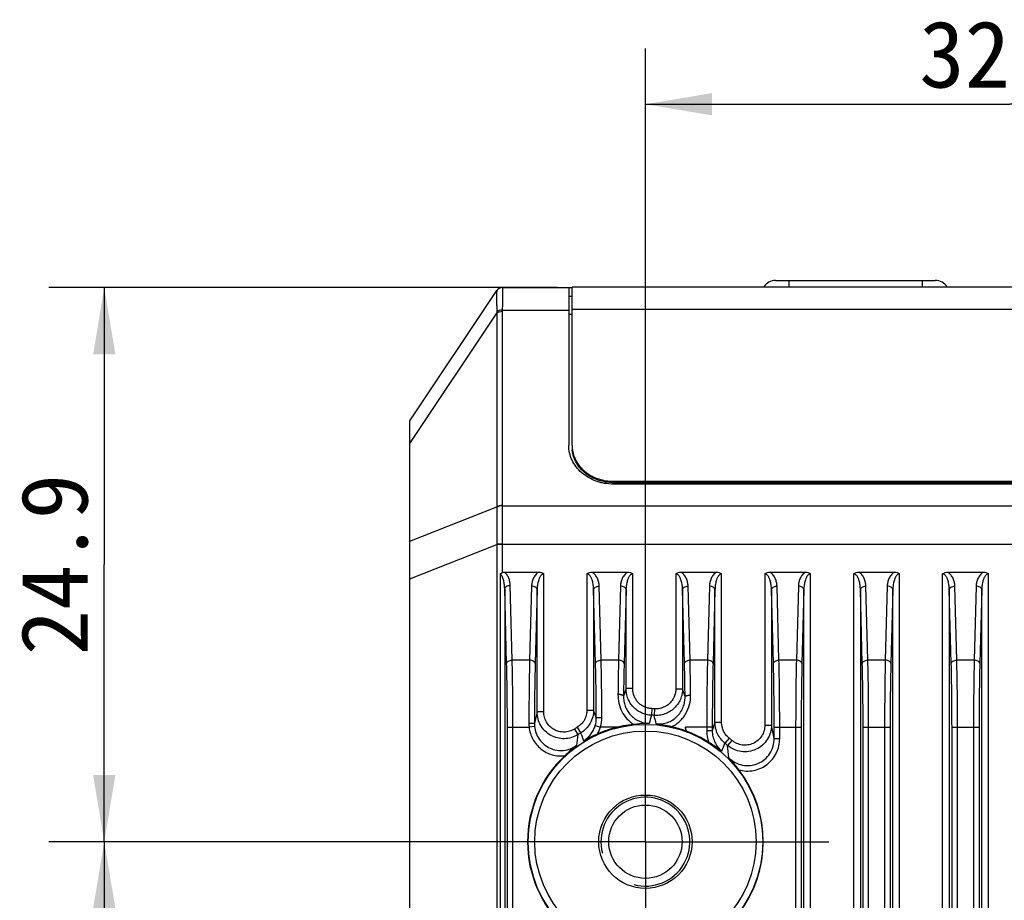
# Model space of a CAD drawing. Header units: millimetres. Extents: x 46 to 510, y 69 to 391.
# Tile 31 of 32: x 418 to 462, y 341 to 381. Entities that reach past the tile are written whole.
import ezdxf
from ezdxf.enums import TextEntityAlignment as Align

# ---------------------------------------------------------------- set-up
doc = ezdxf.new("R2010")
doc.units = ezdxf.units.MM
doc.header["$LTSCALE"] = 32.67
doc.linetypes.add('CENTER', pattern=[0.6, 0.375, -0.075, 0.075, -0.075])
doc.layers.get('0').update_dxf_attribs({"linetype": 'CONTINUOUS'})
for name, color, linetype in [('00_COMPONENTS', 7, 'CONTINUOUS'), ('03_ALL_AXES', 7, 'CONTINUOUS'), ('51__DRAFT_DIMS', 7, 'CONTINUOUS')]:
    doc.layers.add(name, color=color, linetype=linetype)
doc.styles.get("Standard").update_dxf_attribs({"font": 'simfang.ttf'})
doc.dimstyles.new('DIMSTYLE_2', dxfattribs={"dimtxt": 3, "dimasz": 3, "dimexe": 2.5, "dimexo": 0.5, "dimgap": 0.75, "dimtad": 1, "dimdsep": 46, "dimtxsty": 'STANDARD', "dimblk": '_FILLED', "dimblk1": '_FILLED', "dimblk2": '_FILLED', "dimcen": 0.09, "dimclrt": 3, "dimazin": 2, "dimtp": 0.3, "dimtm": 0.3, "dimtfac": 1, "dimtofl": 0, "dimtmove": 0, "dimatfit": 3, "dimldrblk": '_FILLED', "dimfxl": 1, "dimtolj": 1, "dimarcsym": 0})
doc.dimstyles.new('DIMSTYLE_3', dxfattribs={"dimtxt": 3, "dimasz": 3, "dimexe": 2.5, "dimexo": 0.5, "dimgap": 0.75, "dimtad": 1, "dimdec": 1, "dimdsep": 46, "dimtxsty": 'STANDARD', "dimblk": '_FILLED', "dimblk1": '_FILLED', "dimblk2": '_FILLED', "dimcen": 0.09, "dimclrt": 3, "dimazin": 2, "dimtp": 0.2, "dimtm": 0.2, "dimtfac": 1, "dimtdec": 1, "dimtofl": 0, "dimtmove": 0, "dimatfit": 3, "dimldrblk": '_FILLED', "dimfxl": 1, "dimtolj": 1, "dimarcsym": 0})

# ---------------------------------------------------------------- blocks, each defined once
blk = doc.blocks.new('_FILLED')
at = {"color": 0, "linetype": 'ByBlock'}
blk.add_solid([(0, 0), (-1, 0.167), (-1, -0.167)], dxfattribs=at)
blk = doc.blocks.new('*D7')
at = {"layer": '51__DRAFT_DIMS', "color": 4, "transparency": 16777216}
for p, q in [((446.056, 349.902), (446.056, 379.31)), ((478.856, 349.902), (478.856, 379.31)), ((446.056, 376.81), (462.456, 376.81)), ((478.856, 376.81), (462.456, 376.81))]:
    blk.add_line(p, q, dxfattribs=at)
at = {"layer": '51__DRAFT_DIMS', "color": 4, "transparency": 16777216, "xscale": 3, "yscale": 3, "zscale": 3, "rotation": 180}
blk.add_blockref('_FILLED', (446.056, 376.81), dxfattribs=at)
at = {"layer": '51__DRAFT_DIMS', "color": 4, "transparency": 16777216, "xscale": 3, "yscale": 3, "zscale": 3}
blk.add_blockref('_FILLED', (478.856, 376.81), dxfattribs=at)
at = {"layer": '51__DRAFT_DIMS', "color": 3, "transparency": 16777216}
blk.add_text('32.8', height=3, dxfattribs=at).set_placement((462.456, 377.56), align=Align.CENTER)
blk = doc.blocks.new('*D8')
at = {"layer": '51__DRAFT_DIMS', "color": 4, "transparency": 16777216}
for p, q in [((440.12, 343.63), (419.212, 343.63)), ((421.712, 343.63), (421.712, 324.63)), ((421.712, 305.63), (421.712, 324.63)), ((441.668, 305.63), (419.212, 305.63))]:
    blk.add_line(p, q, dxfattribs=at)
at = {"layer": '51__DRAFT_DIMS', "color": 4, "transparency": 16777216, "xscale": 3, "yscale": 3, "zscale": 3}
for p, rotation in [((421.712, 343.63), 90), ((421.712, 305.63), 270)]:
    blk.add_blockref('_FILLED', p, dxfattribs=dict(at, rotation=rotation))
at = {"layer": '51__DRAFT_DIMS', "color": 3, "transparency": 16777216}
blk.add_text('38', height=3, rotation=90, dxfattribs=at).set_placement((420.962, 324.63), align=Align.CENTER)
blk = doc.blocks.new('*D9')
at = {"layer": '51__DRAFT_DIMS', "color": 4, "transparency": 16777216}
for p, q in [((442.106, 368.56), (419.212, 368.56)), ((421.712, 368.56), (421.712, 356.095)), ((421.712, 343.63), (421.712, 356.095)), ((442.009, 343.63), (419.212, 343.63))]:
    blk.add_line(p, q, dxfattribs=at)
at = {"layer": '51__DRAFT_DIMS', "color": 4, "transparency": 16777216, "xscale": 3, "yscale": 3, "zscale": 3}
for p, rotation in [((421.712, 368.56), 90), ((421.712, 343.63), 270)]:
    blk.add_blockref('_FILLED', p, dxfattribs=dict(at, rotation=rotation))
at = {"layer": '51__DRAFT_DIMS', "color": 3, "transparency": 16777216}
blk.add_text('24.9', height=3, rotation=90, dxfattribs=at).set_placement((420.962, 356.095), align=Align.CENTER)

msp = doc.modelspace()

# ---------------------------------------------------------------- linework, layer by layer
at = {"layer": '00_COMPONENTS', "color": 7}
for p, q in [((439.617, 368.56), (442.756, 368.56)), ((442.606, 368.56), (442.606, 361.461)), ((442.756, 361.458), (442.756, 368.585)), ((482.156, 368.585), (442.756, 368.585)), ((451.915, 368.885), (459.097, 368.885)), ((435.456, 362.56), (439.367, 368.426)), ((442.756, 368.16), (442.606, 368.16)), ((435.456, 286.56), (435.456, 362.56)), ((442.756, 361.397), (442.756, 361.25)), ((444.606, 359.847), (480.306, 359.847)), ((444.606, 359.785), (480.306, 359.785)), ((480.306, 359.72), (444.606, 359.72)), ((439.714, 355.76), (441.255, 355.76)), ((443.657, 355.76), (445.255, 355.76)), ((447.657, 355.76), (449.255, 355.76)), ((451.657, 355.76), (453.255, 355.76)), ((455.657, 355.76), (457.255, 355.76)), ((459.657, 355.76), (461.255, 355.76)), ((447.856, 348.785), (447.856, 348.618))]:
    msp.add_line(p, q, dxfattribs=at)
at = {"layer": '00_COMPONENTS', "color": 4}
for p, q in [((452.506, 368.885), (452.506, 368.585)), ((458.506, 368.885), (458.506, 368.585)), ((435.456, 361.545), (439.367, 367.411)), ((439.367, 367.411), (439.367, 358.689)), ((439.617, 367.543), (442.606, 367.543)), ((439.617, 367.477), (439.617, 358.755)), ((442.756, 367.346), (442.606, 367.346)), ((482.156, 367.579), (442.756, 367.579)), ((444.606, 359.72), (444.606, 359.847)), ((435.456, 357.147), (439.367, 358.689)), ((439.617, 358.738), (485.295, 358.738)), ((439.617, 357.017), (439.367, 357.018)), ((439.617, 357.017), (485.295, 357.017)), ((435.456, 355.455), (439.367, 356.998)), ((439.367, 356.998), (439.367, 296.039)), ((439.617, 356.998), (439.367, 356.998)), ((439.617, 356.998), (439.617, 355.739)), ((439.521, 355.679), (439.521, 296.039)), ((441.485, 349.466), (441.485, 355.676)), ((443.427, 355.676), (443.427, 349.553)), ((445.485, 350.516), (445.485, 355.676)), ((447.427, 355.676), (447.427, 350.508)), ((449.485, 348.996), (449.485, 355.676)), ((451.427, 355.676), (451.427, 348.878)), ((453.485, 298.269), (453.485, 355.676)), ((455.427, 298.269), (455.427, 355.676)), ((457.485, 298.269), (457.485, 355.676)), ((459.427, 298.269), (459.427, 355.676)), ((461.485, 298.269), (461.485, 355.676)), ((439.814, 351.646), (439.725, 355.014)), ((439.725, 355.014), (439.725, 296.039)), ((440.064, 351.797), (439.975, 355.164)), ((440.936, 355.123), (440.848, 351.797)), ((441.186, 354.972), (441.098, 351.646)), ((441.186, 349.466), (441.186, 354.972)), ((443.814, 351.646), (443.726, 354.972)), ((443.726, 354.972), (443.726, 349.553)), ((444.064, 351.797), (443.976, 355.123)), ((444.936, 355.123), (444.848, 351.797)), ((445.186, 354.972), (445.098, 351.646)), ((445.186, 350.516), (445.186, 354.972)), ((447.814, 351.646), (447.726, 354.972)), ((447.726, 354.972), (447.726, 350.508)), ((448.064, 351.797), (447.976, 355.123)), ((448.936, 355.123), (448.848, 351.797)), ((449.186, 354.972), (449.098, 351.646)), ((449.186, 348.996), (449.186, 354.972)), ((451.814, 351.646), (451.726, 354.972)), ((451.726, 354.972), (451.726, 348.878)), ((452.064, 351.797), (451.976, 355.123)), ((452.936, 355.123), (452.848, 351.797)), ((453.186, 354.972), (453.098, 351.646)), ((453.186, 298.481), (453.186, 354.972)), ((455.814, 351.646), (455.726, 354.972)), ((455.726, 354.972), (455.726, 298.481)), ((456.064, 351.797), (455.976, 355.123)), ((456.936, 355.123), (456.848, 351.797)), ((457.186, 354.972), (457.098, 351.646)), ((457.186, 298.481), (457.186, 354.972)), ((459.814, 351.646), (459.726, 354.972)), ((459.726, 354.972), (459.726, 298.481)), ((460.064, 351.797), (459.976, 355.123)), ((460.936, 355.123), (460.848, 351.797)), ((461.186, 354.972), (461.098, 351.646)), ((461.186, 298.481), (461.186, 354.972)), ((440.848, 351.797), (440.064, 351.797)), ((444.848, 351.797), (444.064, 351.797)), ((448.848, 351.797), (448.064, 351.797)), ((452.848, 351.797), (452.064, 351.797)), ((456.848, 351.797), (456.064, 351.797)), ((460.848, 351.797), (460.064, 351.797)), ((445.186, 350.516), (445.072, 350.178)), ((445.485, 350.516), (445.186, 350.516)), ((447.427, 350.508), (447.726, 350.508)), ((443.427, 349.553), (443.726, 349.553)), ((443.847, 349.202), (443.726, 349.553)), ((446.34, 349.616), (446.326, 349.318)), ((446.468, 349.608), (446.447, 349.311)), ((441.485, 349.466), (441.186, 349.466)), ((439.848, 298.509), (439.848, 348.785)), ((439.848, 348.785), (440.823, 348.785)), ((440.097, 298.509), (440.097, 348.785)), ((441.072, 348.812), (440.823, 348.785)), ((442.86, 348.699), (443.019, 348.447)), ((442.988, 348.778), (443.14, 348.521)), ((443.798, 348.855), (444.037, 348.785)), ((444.814, 348.785), (444.037, 348.785)), ((449.064, 348.785), (447.856, 348.785)), ((448.815, 348.785), (448.815, 348.623)), ((449.064, 348.623), (448.815, 348.623)), ((449.064, 348.785), (449.064, 348.623)), ((449.485, 348.996), (449.186, 348.996)), ((451.427, 348.878), (451.726, 348.878)), ((451.848, 348.272), (451.848, 348.785)), ((451.848, 348.785), (453.064, 348.785)), ((452.097, 348.272), (452.097, 348.785)), ((452.815, 348.785), (452.815, 298.509)), ((453.064, 348.785), (453.064, 298.509)), ((455.848, 298.509), (455.848, 348.785)), ((455.848, 348.785), (457.064, 348.785)), ((456.097, 298.509), (456.097, 348.785)), ((456.815, 348.785), (456.815, 298.509)), ((457.064, 348.785), (457.064, 298.509)), ((459.848, 298.509), (459.848, 348.785)), ((459.848, 348.785), (461.064, 348.785)), ((460.097, 298.509), (460.097, 348.785)), ((460.815, 348.785), (460.815, 298.509)), ((461.064, 348.785), (461.064, 298.509)), ((449.82, 348.293), (449.633, 348.061)), ((449.948, 348.187), (449.754, 347.96)), ((451.848, 348.272), (452.097, 348.272))]:
    msp.add_line(p, q, dxfattribs=at)
for radius in [5.278, 4.98]:
    msp.add_circle((446.056, 343.63), radius, dxfattribs=at)
at = {"layer": '00_COMPONENTS', "color": 7}
for radius in [2.1, 1.65]:
    msp.add_circle((446.056, 343.63), radius, dxfattribs=at)
at = {"layer": '00_COMPONENTS', "color": 4}
for centre, radius, start, end in [((439.617, 368.26), 0.3, 90.0026, 146.8443), ((442.079, 367.469), 2.712, 179.7518, 181.2319), ((442.213, 367.477), 2.596, 178.5339, 179.9977), ((443.548, 358.662), 4.181, 179.6323, 179.8726), ((443.519, 358.755), 3.902, 180, 180.2445), ((444.83, 357.028), 5.463, 180.1115, 180.3217), ((444.764, 356.998), 5.147, 179.7871, 180), ((306.446, 304.711), 148.518, 17.81728, 17.96057), ((446.056, 343.63), 5.993, 86.0596, 87.2819), ((486.47, 338.642), 46.56, 166.5571, 167.2137), ((442.643, 349.195), 1.204, 343.5942, 0.3054), ((442.494, 349.218), 1.603, 344.3226, 0.2192), ((503.538, 332.929), 59.513, 164.01472, 164.37971), ((446.056, 343.63), 5.695, 86.0596, 87.2819), ((405.329, 338.715), 42.462, 13.9244, 14.4496), ((442.444, 348.953), 1.629, 179.9278, 185.9206), ((442.291, 348.943), 1.226, 179.8474, 186.1393), ((446.056, 343.63), 5.993, 120.7963, 122.2276), ((442.642, 349.198), 1.455, 330.2716, 343.4885), ((396.47, 336.979), 52.725, 12.7353, 12.9387), ((450.277, 348.623), 1.462, 179.9905, 201.0908), ((569.74, 309.6), 126.829, 161.90306, 162.08009), ((413.429, 340.906), 39.118, 10.8542, 11.7592), ((470.332, 344.607), 27.581, 171.9963, 173.017), ((446.056, 343.63), 5.695, 120.7963, 122.2276), ((551.365, 390.02), 115.908, 200.97929, 201.16437), ((446.056, 343.63), 5.993, 49.5017, 51.0878), ((353.75, 385.751), 103.025, 338.32518, 338.5407), ((446.056, 343.63), 5.695, 49.5017, 51.0878), ((421.459, 344.802), 28.471, 5.2499, 6.3681), ((446.056, 343.63), 2, 255, 195)]:
    msp.add_arc(centre, radius, start, end, dxfattribs=at)
at = {"layer": '00_COMPONENTS', "color": 7}
for centre, radius, start, end in [((439.617, 368.26), 0.3, 90, 146.3099), ((451.915, 368.26), 0.625, 90, 148.6677), ((459.097, 368.26), 0.625, 31.3323, 90), ((444.16, 361.458), 1.404, 180.0007, 182.3015), ((444.163, 361.397), 1.407, 180.0048, 185.9801), ((444.162, 361.458), 1.406, 182.3011, 182.5016), ((444.166, 361.459), 1.41, 182.5061, 188.4343), ((444.172, 361.46), 1.416, 188.4339, 189.1632), ((446.056, 343.63), 5.303, 103.5499, 113.9244), ((446.056, 343.628), 5.304, 100.8708, 103.5496), ((446.058, 343.625), 5.308, 95.671, 100.8828), ((446.042, 343.571), 5.363, 70.2232, 77.2103), ((451.095, 357.236), 9.207, 249.4023, 249.6791), ((446.056, 343.63), 5.303, 57.4042, 69.6777), ((446.056, 343.63), 5.303, 133.177, 226.823), ((446.056, 343.63), 5.303, 322.4173, 37.5827)]:
    msp.add_arc(centre, radius, start, end, dxfattribs=at)
at = {"layer": '00_COMPONENTS', "color": 4}
for points, knots in [([(439.617, 368.56), (439.618, 368.56), (439.619, 368.558), (439.62, 368.555), (439.62, 368.549), (439.621, 368.537), (439.621, 368.518), (439.621, 368.487), (439.621, 368.449), (439.621, 368.402), (439.62, 368.347), (439.62, 368.284), (439.62, 368.214), (439.621, 368.106), (439.621, 367.956), (439.621, 367.757), (439.619, 367.617), (439.617, 367.543)], [0, 0, 0, 0, 0.001527, 0.004847, 0.010235, 0.017734, 0.039078, 0.068823, 0.106844, 0.152976, 0.207017, 0.268731, 0.33785, 0.414072, 0.586466, 0.782913, 1, 1, 1, 1]), ([(439.366, 368.424), (439.367, 368.423), (439.367, 368.42), (439.366, 368.413), (439.366, 368.399), (439.364, 368.376), (439.363, 368.346), (439.362, 368.309), (439.361, 368.264), (439.36, 368.213), (439.36, 368.131), (439.361, 368.014), (439.363, 367.855), (439.366, 367.675), (439.367, 367.548), (439.366, 367.481)], [0, 0, 0, 0, 0.002872, 0.007804, 0.023808, 0.047874, 0.07984, 0.119528, 0.166749, 0.2213, 0.282963, 0.42666, 0.595731, 0.787757, 1, 1, 1, 1]), ([(439.617, 367.543), (439.57, 367.544), (439.5, 367.538), (439.416, 367.511), (439.381, 367.492), (439.366, 367.481)], [0, 0, 0, 0, 0.547514, 0.790209, 1, 1, 1, 1]), ([(439.617, 367.477), (439.569, 367.477), (439.5, 367.469), (439.417, 367.441), (439.382, 367.422), (439.367, 367.411)], [0, 0, 0, 0, 0.545485, 0.788705, 1, 1, 1, 1]), ([(439.367, 358.672), (439.367, 358.542), (439.366, 358.275), (439.365, 357.724), (439.366, 357.302), (439.367, 357.018)], [0, 0, 0, 0, 0.235767, 0.483593, 1, 1, 1, 1]), ([(439.617, 358.755), (439.569, 358.755), (439.5, 358.747), (439.417, 358.719), (439.382, 358.7), (439.367, 358.689)], [0, 0, 0, 0, 0.545485, 0.788705, 1, 1, 1, 1]), ([(439.617, 358.738), (439.569, 358.738), (439.5, 358.73), (439.417, 358.702), (439.382, 358.682), (439.367, 358.672)], [0, 0, 0, 0, 0.545351, 0.78862, 1, 1, 1, 1]), ([(439.617, 358.738), (439.617, 358.603), (439.617, 358.326), (439.617, 357.752), (439.618, 357.313), (439.617, 357.017)], [0, 0, 0, 0, 0.235196, 0.483009, 1, 1, 1, 1]), ([(439.725, 355.014), (439.725, 355.073), (439.717, 355.191), (439.692, 355.336), (439.659, 355.45), (439.627, 355.534), (439.584, 355.613), (439.545, 355.66), (439.521, 355.679)], [0, 0, 0, 0, 0.247961, 0.496364, 0.621028, 0.746198, 0.872259, 1, 1, 1, 1]), ([(439.975, 355.164), (439.974, 355.218), (439.962, 355.326), (439.916, 355.485), (439.837, 355.636), (439.759, 355.723), (439.714, 355.76)], [0, 0, 0, 0, 0.241486, 0.485976, 0.736994, 1, 1, 1, 1]), ([(441.255, 355.76), (441.199, 355.725), (441.103, 355.637), (441.007, 355.474), (440.951, 355.301), (440.937, 355.182), (440.936, 355.123)], [0, 0, 0, 0, 0.266303, 0.517415, 0.760496, 1, 1, 1, 1]), ([(441.485, 355.676), (441.476, 355.676), (441.458, 355.674), (441.424, 355.662), (441.387, 355.638), (441.351, 355.6), (441.321, 355.558), (441.296, 355.513), (441.267, 355.451), (441.24, 355.371), (441.216, 355.273), (441.199, 355.173), (441.189, 355.073), (441.186, 355.006), (441.186, 354.972)], [0, 0, 0, 0, 0.033208, 0.066194, 0.131021, 0.194814, 0.257902, 0.320532, 0.382855, 0.506874, 0.630444, 0.753753, 0.876913, 1, 1, 1, 1]), ([(443.726, 354.972), (443.726, 355.006), (443.723, 355.073), (443.713, 355.173), (443.696, 355.273), (443.672, 355.371), (443.645, 355.451), (443.616, 355.513), (443.591, 355.558), (443.562, 355.6), (443.525, 355.638), (443.48, 355.667), (443.445, 355.676), (443.427, 355.676)], [0, 0, 0, 0, 0.123132, 0.246338, 0.369693, 0.493309, 0.617376, 0.679724, 0.742379, 0.80549, 0.869302, 0.93414, 1, 1, 1, 1]), ([(443.976, 355.123), (443.975, 355.182), (443.961, 355.301), (443.905, 355.474), (443.809, 355.637), (443.713, 355.725), (443.657, 355.76)], [0, 0, 0, 0, 0.239497, 0.482574, 0.733689, 1, 1, 1, 1]), ([(445.255, 355.76), (445.199, 355.725), (445.103, 355.637), (445.007, 355.474), (444.951, 355.301), (444.937, 355.182), (444.936, 355.123)], [0, 0, 0, 0, 0.266316, 0.517441, 0.760515, 1, 1, 1, 1]), ([(445.485, 355.676), (445.476, 355.676), (445.458, 355.674), (445.424, 355.662), (445.387, 355.638), (445.351, 355.6), (445.321, 355.558), (445.296, 355.513), (445.267, 355.451), (445.24, 355.371), (445.216, 355.273), (445.199, 355.173), (445.189, 355.073), (445.186, 355.006), (445.186, 354.972)], [0, 0, 0, 0, 0.0332, 0.06618, 0.130998, 0.194793, 0.257886, 0.320523, 0.382853, 0.50688, 0.630453, 0.753761, 0.876918, 1, 1, 1, 1]), ([(447.726, 354.972), (447.726, 355.006), (447.723, 355.073), (447.713, 355.173), (447.696, 355.273), (447.672, 355.371), (447.645, 355.451), (447.616, 355.513), (447.591, 355.558), (447.562, 355.6), (447.525, 355.638), (447.488, 355.662), (447.454, 355.674), (447.436, 355.676), (447.427, 355.676)], [0, 0, 0, 0, 0.123089, 0.246251, 0.369564, 0.493138, 0.617167, 0.679496, 0.74213, 0.805221, 0.869009, 0.93382, 0.966798, 1, 1, 1, 1]), ([(447.976, 355.123), (447.975, 355.182), (447.961, 355.301), (447.905, 355.474), (447.809, 355.637), (447.713, 355.725), (447.657, 355.76)], [0, 0, 0, 0, 0.239495, 0.482574, 0.733696, 1, 1, 1, 1]), ([(449.255, 355.76), (449.199, 355.725), (449.103, 355.637), (449.007, 355.474), (448.951, 355.301), (448.937, 355.182), (448.936, 355.123)], [0, 0, 0, 0, 0.266303, 0.517415, 0.760496, 1, 1, 1, 1]), ([(449.485, 355.676), (449.476, 355.676), (449.458, 355.674), (449.424, 355.662), (449.387, 355.638), (449.351, 355.6), (449.321, 355.558), (449.296, 355.513), (449.267, 355.451), (449.24, 355.371), (449.216, 355.273), (449.199, 355.173), (449.189, 355.073), (449.186, 355.006), (449.186, 354.972)], [0, 0, 0, 0, 0.033208, 0.066194, 0.131021, 0.194814, 0.257902, 0.320532, 0.382855, 0.506874, 0.630444, 0.753753, 0.876913, 1, 1, 1, 1]), ([(451.726, 354.972), (451.726, 355.006), (451.723, 355.073), (451.713, 355.173), (451.696, 355.273), (451.672, 355.371), (451.645, 355.451), (451.616, 355.513), (451.591, 355.558), (451.562, 355.6), (451.525, 355.638), (451.48, 355.667), (451.445, 355.676), (451.427, 355.676)], [0, 0, 0, 0, 0.123132, 0.246338, 0.369693, 0.493309, 0.617376, 0.679724, 0.742379, 0.80549, 0.869302, 0.93414, 1, 1, 1, 1]), ([(451.976, 355.123), (451.975, 355.182), (451.961, 355.301), (451.905, 355.474), (451.809, 355.637), (451.713, 355.725), (451.657, 355.76)], [0, 0, 0, 0, 0.239497, 0.482574, 0.733689, 1, 1, 1, 1]), ([(453.255, 355.76), (453.199, 355.725), (453.103, 355.637), (453.007, 355.474), (452.951, 355.301), (452.937, 355.182), (452.936, 355.123)], [0, 0, 0, 0, 0.266303, 0.517415, 0.760496, 1, 1, 1, 1]), ([(453.485, 355.676), (453.476, 355.676), (453.458, 355.674), (453.424, 355.662), (453.387, 355.638), (453.351, 355.6), (453.321, 355.558), (453.296, 355.513), (453.267, 355.451), (453.24, 355.371), (453.216, 355.273), (453.199, 355.173), (453.189, 355.073), (453.186, 355.006), (453.186, 354.972)], [0, 0, 0, 0, 0.033208, 0.066194, 0.131021, 0.194814, 0.257902, 0.320532, 0.382855, 0.506874, 0.630444, 0.753753, 0.876913, 1, 1, 1, 1]), ([(455.726, 354.972), (455.726, 355.006), (455.723, 355.073), (455.713, 355.173), (455.696, 355.273), (455.672, 355.371), (455.645, 355.451), (455.616, 355.513), (455.591, 355.558), (455.562, 355.6), (455.525, 355.638), (455.48, 355.667), (455.445, 355.676), (455.427, 355.676)], [0, 0, 0, 0, 0.123132, 0.246338, 0.369693, 0.493309, 0.617376, 0.679724, 0.742379, 0.80549, 0.869302, 0.93414, 1, 1, 1, 1]), ([(455.976, 355.123), (455.975, 355.182), (455.961, 355.301), (455.905, 355.474), (455.809, 355.637), (455.713, 355.725), (455.657, 355.76)], [0, 0, 0, 0, 0.239497, 0.482574, 0.733689, 1, 1, 1, 1]), ([(457.255, 355.76), (457.199, 355.725), (457.103, 355.637), (457.007, 355.474), (456.951, 355.301), (456.937, 355.182), (456.936, 355.123)], [0, 0, 0, 0, 0.266303, 0.517415, 0.760496, 1, 1, 1, 1]), ([(457.485, 355.676), (457.476, 355.676), (457.458, 355.674), (457.424, 355.662), (457.387, 355.638), (457.351, 355.6), (457.321, 355.558), (457.296, 355.513), (457.267, 355.451), (457.24, 355.371), (457.216, 355.273), (457.199, 355.173), (457.189, 355.073), (457.186, 355.006), (457.186, 354.972)], [0, 0, 0, 0, 0.033208, 0.066194, 0.131021, 0.194814, 0.257902, 0.320532, 0.382855, 0.506874, 0.630444, 0.753753, 0.876913, 1, 1, 1, 1]), ([(459.726, 354.972), (459.726, 355.006), (459.723, 355.073), (459.713, 355.173), (459.696, 355.273), (459.672, 355.371), (459.645, 355.451), (459.616, 355.513), (459.591, 355.558), (459.562, 355.6), (459.525, 355.638), (459.48, 355.667), (459.445, 355.676), (459.427, 355.676)], [0, 0, 0, 0, 0.123132, 0.246338, 0.369693, 0.493309, 0.617376, 0.679724, 0.742379, 0.80549, 0.869302, 0.93414, 1, 1, 1, 1]), ([(459.976, 355.123), (459.975, 355.182), (459.961, 355.301), (459.905, 355.474), (459.809, 355.637), (459.713, 355.725), (459.657, 355.76)], [0, 0, 0, 0, 0.239497, 0.482574, 0.733689, 1, 1, 1, 1]), ([(461.255, 355.76), (461.199, 355.725), (461.103, 355.637), (461.007, 355.474), (460.951, 355.301), (460.937, 355.182), (460.936, 355.123)], [0, 0, 0, 0, 0.266303, 0.517415, 0.760496, 1, 1, 1, 1]), ([(461.485, 355.676), (461.476, 355.676), (461.458, 355.674), (461.424, 355.662), (461.387, 355.638), (461.351, 355.6), (461.321, 355.558), (461.296, 355.513), (461.267, 355.451), (461.24, 355.371), (461.216, 355.273), (461.199, 355.173), (461.189, 355.073), (461.186, 355.006), (461.186, 354.972)], [0, 0, 0, 0, 0.033208, 0.066194, 0.131021, 0.194814, 0.257902, 0.320532, 0.382855, 0.506874, 0.630444, 0.753753, 0.876913, 1, 1, 1, 1]), ([(439.725, 355.014), (439.726, 355.024), (439.73, 355.044), (439.746, 355.072), (439.77, 355.098), (439.814, 355.129), (439.883, 355.156), (439.944, 355.164), (439.975, 355.164)], [0, 0, 0, 0, 0.093319, 0.193317, 0.30353, 0.425318, 0.699725, 1, 1, 1, 1]), ([(441.186, 354.972), (441.185, 354.982), (441.181, 355.003), (441.165, 355.031), (441.141, 355.057), (441.097, 355.088), (441.028, 355.115), (440.967, 355.123), (440.936, 355.123)], [0, 0, 0, 0, 0.093319, 0.193317, 0.30353, 0.425318, 0.699725, 1, 1, 1, 1]), ([(443.726, 354.972), (443.727, 354.982), (443.731, 355.003), (443.747, 355.031), (443.771, 355.057), (443.815, 355.088), (443.884, 355.115), (443.945, 355.123), (443.976, 355.123)], [0, 0, 0, 0, 0.093319, 0.193317, 0.30353, 0.425318, 0.699725, 1, 1, 1, 1]), ([(445.186, 354.972), (445.185, 354.982), (445.181, 355.003), (445.165, 355.031), (445.141, 355.057), (445.097, 355.088), (445.028, 355.115), (444.967, 355.123), (444.936, 355.123)], [0, 0, 0, 0, 0.093319, 0.193317, 0.30353, 0.425318, 0.699725, 1, 1, 1, 1]), ([(447.726, 354.972), (447.727, 354.982), (447.731, 355.003), (447.747, 355.031), (447.771, 355.057), (447.815, 355.088), (447.884, 355.115), (447.945, 355.123), (447.976, 355.123)], [0, 0, 0, 0, 0.093319, 0.193317, 0.30353, 0.425318, 0.699725, 1, 1, 1, 1]), ([(449.186, 354.972), (449.185, 354.982), (449.181, 355.003), (449.165, 355.031), (449.141, 355.057), (449.097, 355.088), (449.028, 355.115), (448.967, 355.123), (448.936, 355.123)], [0, 0, 0, 0, 0.093319, 0.193317, 0.30353, 0.425318, 0.699725, 1, 1, 1, 1]), ([(451.726, 354.972), (451.727, 354.982), (451.731, 355.003), (451.747, 355.031), (451.771, 355.057), (451.815, 355.088), (451.884, 355.115), (451.945, 355.123), (451.976, 355.123)], [0, 0, 0, 0, 0.093319, 0.193317, 0.30353, 0.425318, 0.699725, 1, 1, 1, 1]), ([(453.186, 354.972), (453.185, 354.982), (453.181, 355.003), (453.165, 355.031), (453.141, 355.057), (453.097, 355.088), (453.028, 355.115), (452.967, 355.123), (452.936, 355.123)], [0, 0, 0, 0, 0.093319, 0.193317, 0.30353, 0.425318, 0.699725, 1, 1, 1, 1]), ([(455.726, 354.972), (455.727, 354.982), (455.731, 355.003), (455.747, 355.031), (455.771, 355.057), (455.815, 355.088), (455.884, 355.115), (455.945, 355.123), (455.976, 355.123)], [0, 0, 0, 0, 0.093319, 0.193317, 0.30353, 0.425318, 0.699725, 1, 1, 1, 1]), ([(457.186, 354.972), (457.185, 354.982), (457.181, 355.003), (457.165, 355.031), (457.141, 355.057), (457.097, 355.088), (457.028, 355.115), (456.967, 355.123), (456.936, 355.123)], [0, 0, 0, 0, 0.093319, 0.193317, 0.30353, 0.425318, 0.699725, 1, 1, 1, 1]), ([(459.726, 354.972), (459.727, 354.982), (459.731, 355.003), (459.747, 355.031), (459.771, 355.057), (459.815, 355.088), (459.884, 355.115), (459.945, 355.123), (459.976, 355.123)], [0, 0, 0, 0, 0.093319, 0.193317, 0.30353, 0.425318, 0.699725, 1, 1, 1, 1]), ([(461.186, 354.972), (461.185, 354.982), (461.181, 355.003), (461.165, 355.031), (461.141, 355.057), (461.097, 355.088), (461.028, 355.115), (460.967, 355.123), (460.936, 355.123)], [0, 0, 0, 0, 0.093319, 0.193317, 0.30353, 0.425318, 0.699725, 1, 1, 1, 1]), ([(439.814, 351.646), (439.815, 351.656), (439.819, 351.676), (439.835, 351.704), (439.859, 351.73), (439.902, 351.761), (439.972, 351.788), (440.032, 351.796), (440.064, 351.797)], [0, 0, 0, 0, 0.093319, 0.193317, 0.30353, 0.425318, 0.699725, 1, 1, 1, 1]), ([(440.097, 348.785), (440.097, 349.314), (440.092, 350.318), (440.076, 351.322), (440.064, 351.797)], [0, 0, 0, 0, 0.527302, 1, 1, 1, 1]), ([(440.848, 351.797), (440.837, 351.349), (440.821, 350.402), (440.815, 349.454), (440.815, 348.955)], [0, 0, 0, 0, 0.472688, 1, 1, 1, 1]), ([(441.098, 351.646), (441.098, 351.656), (441.093, 351.676), (441.077, 351.704), (441.053, 351.73), (441.01, 351.761), (440.94, 351.788), (440.88, 351.796), (440.848, 351.797)], [0, 0, 0, 0, 0.093319, 0.193317, 0.30353, 0.425318, 0.699725, 1, 1, 1, 1]), ([(443.814, 351.646), (443.815, 351.656), (443.819, 351.676), (443.835, 351.704), (443.859, 351.73), (443.902, 351.761), (443.972, 351.788), (444.032, 351.796), (444.064, 351.797)], [0, 0, 0, 0, 0.093319, 0.193317, 0.30353, 0.425318, 0.699725, 1, 1, 1, 1]), ([(444.097, 349.224), (444.096, 349.676), (444.089, 350.533), (444.074, 351.391), (444.064, 351.797)], [0, 0, 0, 0, 0.527023, 1, 1, 1, 1]), ([(444.848, 351.797), (444.845, 351.677), (444.833, 351.162), (444.826, 350.647), (444.822, 350.251)], [0, 0, 0, 0, 0.232331, 1, 1, 1, 1]), ([(445.098, 351.646), (445.098, 351.656), (445.093, 351.676), (445.077, 351.704), (445.053, 351.73), (445.01, 351.761), (444.94, 351.788), (444.88, 351.796), (444.848, 351.797)], [0, 0, 0, 0, 0.093319, 0.193317, 0.30353, 0.425318, 0.699725, 1, 1, 1, 1]), ([(447.814, 351.646), (447.815, 351.656), (447.819, 351.676), (447.835, 351.704), (447.859, 351.73), (447.902, 351.761), (447.972, 351.788), (448.032, 351.796), (448.064, 351.797)], [0, 0, 0, 0, 0.093319, 0.193317, 0.30353, 0.425318, 0.699725, 1, 1, 1, 1]), ([(448.09, 350.227), (448.089, 350.366), (448.083, 350.889), (448.074, 351.412), (448.064, 351.797)], [0, 0, 0, 0, 0.265881, 1, 1, 1, 1]), ([(448.848, 351.797), (448.836, 351.322), (448.82, 350.318), (448.815, 349.314), (448.815, 348.785)], [0, 0, 0, 0, 0.472696, 1, 1, 1, 1]), ([(449.098, 351.646), (449.098, 351.656), (449.093, 351.676), (449.077, 351.704), (449.053, 351.73), (449.01, 351.761), (448.94, 351.788), (448.88, 351.796), (448.848, 351.797)], [0, 0, 0, 0, 0.093319, 0.193317, 0.30353, 0.425318, 0.699725, 1, 1, 1, 1]), ([(451.814, 351.646), (451.815, 351.656), (451.819, 351.676), (451.835, 351.704), (451.859, 351.73), (451.902, 351.761), (451.972, 351.788), (452.032, 351.796), (452.064, 351.797)], [0, 0, 0, 0, 0.093319, 0.193317, 0.30353, 0.425318, 0.699725, 1, 1, 1, 1]), ([(452.097, 348.785), (452.097, 349.314), (452.092, 350.318), (452.076, 351.322), (452.064, 351.797)], [0, 0, 0, 0, 0.527302, 1, 1, 1, 1]), ([(452.848, 351.797), (452.836, 351.322), (452.82, 350.318), (452.815, 349.314), (452.815, 348.785)], [0, 0, 0, 0, 0.472695, 1, 1, 1, 1]), ([(453.098, 351.646), (453.098, 351.656), (453.093, 351.676), (453.077, 351.704), (453.053, 351.73), (453.01, 351.761), (452.94, 351.788), (452.88, 351.796), (452.848, 351.797)], [0, 0, 0, 0, 0.093319, 0.193317, 0.30353, 0.425318, 0.699725, 1, 1, 1, 1]), ([(455.814, 351.646), (455.815, 351.656), (455.819, 351.676), (455.835, 351.704), (455.859, 351.73), (455.902, 351.761), (455.972, 351.788), (456.032, 351.796), (456.064, 351.797)], [0, 0, 0, 0, 0.093319, 0.193317, 0.30353, 0.425318, 0.699725, 1, 1, 1, 1]), ([(456.097, 348.785), (456.097, 349.314), (456.092, 350.318), (456.076, 351.322), (456.064, 351.797)], [0, 0, 0, 0, 0.527302, 1, 1, 1, 1]), ([(456.848, 351.797), (456.836, 351.322), (456.82, 350.318), (456.815, 349.314), (456.815, 348.785)], [0, 0, 0, 0, 0.472695, 1, 1, 1, 1]), ([(457.098, 351.646), (457.098, 351.656), (457.093, 351.676), (457.077, 351.704), (457.053, 351.73), (457.01, 351.761), (456.94, 351.788), (456.88, 351.796), (456.848, 351.797)], [0, 0, 0, 0, 0.093319, 0.193317, 0.30353, 0.425318, 0.699725, 1, 1, 1, 1]), ([(459.814, 351.646), (459.815, 351.656), (459.819, 351.676), (459.835, 351.704), (459.859, 351.73), (459.902, 351.761), (459.972, 351.788), (460.032, 351.796), (460.064, 351.797)], [0, 0, 0, 0, 0.093319, 0.193317, 0.30353, 0.425318, 0.699725, 1, 1, 1, 1]), ([(460.097, 348.785), (460.097, 349.314), (460.092, 350.318), (460.076, 351.322), (460.064, 351.797)], [0, 0, 0, 0, 0.527302, 1, 1, 1, 1]), ([(460.848, 351.797), (460.836, 351.322), (460.82, 350.318), (460.815, 349.314), (460.815, 348.785)], [0, 0, 0, 0, 0.472695, 1, 1, 1, 1]), ([(461.098, 351.646), (461.098, 351.656), (461.093, 351.676), (461.077, 351.704), (461.053, 351.73), (461.01, 351.761), (460.94, 351.788), (460.88, 351.796), (460.848, 351.797)], [0, 0, 0, 0, 0.093319, 0.193317, 0.30353, 0.425318, 0.699725, 1, 1, 1, 1]), ([(439.848, 348.785), (439.848, 349.287), (439.842, 350.241), (439.826, 351.195), (439.814, 351.646)], [0, 0, 0, 0, 0.527301, 1, 1, 1, 1]), ([(441.098, 351.646), (441.087, 351.221), (441.071, 350.321), (441.065, 349.421), (441.065, 348.946)], [0, 0, 0, 0, 0.472689, 1, 1, 1, 1]), ([(443.847, 349.202), (443.846, 349.631), (443.839, 350.446), (443.824, 351.261), (443.814, 351.646)], [0, 0, 0, 0, 0.527021, 1, 1, 1, 1]), ([(445.098, 351.646), (445.095, 351.532), (445.083, 351.043), (445.076, 350.554), (445.072, 350.178)], [0, 0, 0, 0, 0.232333, 1, 1, 1, 1]), ([(447.841, 350.155), (447.839, 350.287), (447.833, 350.784), (447.824, 351.281), (447.814, 351.646)], [0, 0, 0, 0, 0.26588, 1, 1, 1, 1]), ([(449.098, 351.646), (449.086, 351.195), (449.07, 350.241), (449.064, 349.287), (449.064, 348.785)], [0, 0, 0, 0, 0.472697, 1, 1, 1, 1]), ([(451.848, 348.785), (451.848, 349.287), (451.842, 350.241), (451.826, 351.195), (451.814, 351.646)], [0, 0, 0, 0, 0.527301, 1, 1, 1, 1]), ([(453.098, 351.646), (453.086, 351.195), (453.07, 350.241), (453.064, 349.287), (453.064, 348.785)], [0, 0, 0, 0, 0.472695, 1, 1, 1, 1]), ([(455.848, 348.785), (455.848, 349.287), (455.842, 350.241), (455.826, 351.195), (455.814, 351.646)], [0, 0, 0, 0, 0.527301, 1, 1, 1, 1]), ([(457.098, 351.646), (457.086, 351.195), (457.07, 350.241), (457.064, 349.287), (457.064, 348.785)], [0, 0, 0, 0, 0.472695, 1, 1, 1, 1]), ([(459.848, 348.785), (459.848, 349.287), (459.842, 350.241), (459.826, 351.195), (459.814, 351.646)], [0, 0, 0, 0, 0.527301, 1, 1, 1, 1]), ([(461.098, 351.646), (461.086, 351.195), (461.07, 350.241), (461.064, 349.287), (461.064, 348.785)], [0, 0, 0, 0, 0.472695, 1, 1, 1, 1]), ([(446.326, 349.318), (446.25, 349.322), (446.099, 349.343), (445.882, 349.419), (445.684, 349.534), (445.511, 349.684), (445.369, 349.864), (445.265, 350.068), (445.2, 350.288), (445.186, 350.44), (445.186, 350.516)], [0, 0, 0, 0, 0.125012, 0.250025, 0.375037, 0.500044, 0.625044, 0.750037, 0.875021, 1, 1, 1, 1]), ([(446.34, 349.616), (446.283, 349.619), (446.17, 349.635), (446.007, 349.691), (445.858, 349.778), (445.729, 349.891), (445.623, 350.027), (445.544, 350.18), (445.496, 350.345), (445.485, 350.459), (445.485, 350.516)], [0, 0, 0, 0, 0.124998, 0.249996, 0.374995, 0.499993, 0.624993, 0.749994, 0.874996, 1, 1, 1, 1]), ([(447.726, 350.508), (447.726, 350.426), (447.71, 350.263), (447.635, 350.027), (447.514, 349.812), (447.353, 349.626), (447.156, 349.476), (446.933, 349.37), (446.694, 349.311), (446.529, 349.305), (446.447, 349.311)], [0, 0, 0, 0, 0.124976, 0.249959, 0.374952, 0.499953, 0.624961, 0.749973, 0.874986, 1, 1, 1, 1]), ([(447.427, 350.508), (447.427, 350.447), (447.414, 350.324), (447.359, 350.147), (447.268, 349.985), (447.147, 349.845), (447, 349.733), (446.833, 349.653), (446.653, 349.608), (446.529, 349.604), (446.468, 349.608)], [0, 0, 0, 0, 0.125004, 0.250006, 0.375007, 0.500006, 0.625004, 0.750001, 0.874998, 1, 1, 1, 1]), ([(444.822, 350.251), (444.821, 350.122), (444.848, 349.859), (444.983, 349.483), (445.211, 349.15), (445.42, 348.977), (445.534, 348.906)], [0, 0, 0, 0, 0.245108, 0.494771, 0.746965, 1, 1, 1, 1]), ([(445.072, 350.178), (445.07, 350.19), (445.053, 350.206), (445.025, 350.219), (444.994, 350.23), (444.957, 350.239), (444.899, 350.248), (444.853, 350.251), (444.822, 350.251)], [0, 0, 0, 0, 0.128923, 0.227668, 0.349856, 0.492782, 0.652292, 1, 1, 1, 1]), ([(445.072, 350.178), (445.071, 350.104), (445.082, 349.953), (445.139, 349.731), (445.239, 349.52), (445.38, 349.331), (445.556, 349.173), (445.762, 349.053), (445.987, 348.976), (446.144, 348.955), (446.223, 348.953)], [0, 0, 0, 0, 0.119774, 0.242311, 0.366984, 0.492974, 0.619572, 0.74636, 0.87318, 1, 1, 1, 1]), ([(446.543, 348.933), (446.627, 348.926), (446.798, 348.928), (447.048, 348.986), (447.28, 349.096), (447.482, 349.253), (447.645, 349.449), (447.762, 349.673), (447.829, 349.911), (447.842, 350.074), (447.841, 350.155)], [0, 0, 0, 0, 0.126616, 0.253232, 0.37984, 0.506348, 0.632404, 0.757293, 0.880082, 1, 1, 1, 1]), ([(447.229, 348.801), (447.296, 348.832), (447.426, 348.905), (447.601, 349.043), (447.753, 349.206), (447.92, 349.45), (448.058, 349.792), (448.092, 350.083), (448.09, 350.227)], [0, 0, 0, 0, 0.126535, 0.253039, 0.379422, 0.505508, 0.755071, 1, 1, 1, 1]), ([(447.841, 350.155), (447.842, 350.166), (447.86, 350.182), (447.887, 350.195), (447.918, 350.206), (447.956, 350.215), (448.013, 350.224), (448.059, 350.227), (448.09, 350.227)], [0, 0, 0, 0, 0.127858, 0.226459, 0.348685, 0.491787, 0.651572, 1, 1, 1, 1]), ([(443.427, 349.553), (443.427, 349.475), (443.407, 349.32), (443.318, 349.102), (443.177, 348.914), (443.054, 348.817), (442.988, 348.778)], [0, 0, 0, 0, 0.250007, 0.500009, 0.750006, 1, 1, 1, 1]), ([(443.726, 349.553), (443.726, 349.45), (443.699, 349.243), (443.581, 348.953), (443.393, 348.703), (443.229, 348.574), (443.14, 348.521)], [0, 0, 0, 0, 0.249973, 0.499963, 0.749972, 1, 1, 1, 1]), ([(443.019, 348.447), (442.929, 348.391), (442.733, 348.301), (442.415, 348.25), (442.095, 348.284), (441.795, 348.402), (441.537, 348.595), (441.339, 348.849), (441.214, 349.146), (441.186, 349.36), (441.186, 349.466)], [0, 0, 0, 0, 0.124996, 0.250009, 0.375032, 0.500054, 0.625066, 0.750061, 0.875038, 1, 1, 1, 1]), ([(442.86, 348.699), (442.793, 348.657), (442.646, 348.589), (442.407, 348.55), (442.166, 348.576), (441.941, 348.665), (441.747, 348.811), (441.599, 349.002), (441.506, 349.226), (441.485, 349.386), (441.485, 349.466)], [0, 0, 0, 0, 0.125001, 0.249997, 0.374989, 0.499982, 0.624978, 0.749979, 0.874987, 1, 1, 1, 1]), ([(443.847, 349.202), (443.847, 349.203), (443.849, 349.205), (443.854, 349.206), (443.86, 349.208), (443.873, 349.211), (443.894, 349.214), (443.925, 349.218), (443.962, 349.22), (444.004, 349.222), (444.05, 349.223), (444.081, 349.224), (444.097, 349.224)], [0, 0, 0, 0, 0.011463, 0.03028, 0.057314, 0.092645, 0.18729, 0.311279, 0.460258, 0.62887, 0.810989, 1, 1, 1, 1]), ([(441.065, 348.946), (441.064, 348.947), (441.062, 348.947), (441.058, 348.948), (441.051, 348.949), (441.042, 348.949), (441.032, 348.95), (441.013, 348.951), (440.986, 348.952), (440.949, 348.953), (440.907, 348.954), (440.862, 348.954), (440.831, 348.955), (440.815, 348.955)], [0, 0, 0, 0, 0.008579, 0.025938, 0.052147, 0.087024, 0.13027, 0.181496, 0.305963, 0.455885, 0.625771, 0.809383, 1, 1, 1, 1]), ([(440.823, 348.785), (440.834, 348.69), (440.873, 348.502), (440.985, 348.237), (441.146, 347.999), (441.351, 347.797), (441.591, 347.64), (441.859, 347.533), (442.141, 347.481), (442.333, 347.485), (442.428, 347.496)], [0, 0, 0, 0, 0.125008, 0.250013, 0.375015, 0.500014, 0.625012, 0.750008, 0.875004, 1, 1, 1, 1]), ([(441.072, 348.812), (441.083, 348.708), (441.131, 348.504), (441.28, 348.225), (441.494, 347.994), (441.762, 347.827), (442.063, 347.735), (442.379, 347.726), (442.685, 347.799), (442.871, 347.899), (442.955, 347.96)], [0, 0, 0, 0, 0.124987, 0.249979, 0.374979, 0.499985, 0.624993, 0.750001, 0.875005, 1, 1, 1, 1]), ([(443.275, 348.172), (443.337, 348.21), (443.456, 348.299), (443.605, 348.461), (443.723, 348.648), (443.777, 348.785), (443.798, 348.855)], [0, 0, 0, 0, 0.250005, 0.500005, 0.75, 1, 1, 1, 1]), ([(449.064, 348.623), (449.064, 348.536), (449.083, 348.361), (449.167, 348.111), (449.303, 347.884), (449.424, 347.757), (449.491, 347.7)], [0, 0, 0, 0, 0.249988, 0.499984, 0.749989, 1, 1, 1, 1]), ([(449.633, 348.061), (449.564, 348.117), (449.437, 348.244), (449.294, 348.473), (449.206, 348.728), (449.186, 348.907), (449.186, 348.996)], [0, 0, 0, 0, 0.250025, 0.500032, 0.75002, 1, 1, 1, 1]), ([(449.82, 348.293), (449.768, 348.335), (449.673, 348.431), (449.567, 348.603), (449.5, 348.795), (449.485, 348.929), (449.485, 348.996)], [0, 0, 0, 0, 0.249993, 0.499988, 0.749988, 1, 1, 1, 1]), ([(451.726, 348.878), (451.726, 348.765), (451.694, 348.537), (451.553, 348.223), (451.329, 347.961), (451.041, 347.772), (450.711, 347.672), (450.367, 347.67), (450.035, 347.764), (449.841, 347.887), (449.754, 347.96)], [0, 0, 0, 0, 0.124952, 0.249924, 0.374921, 0.49994, 0.62497, 0.749998, 0.87501, 1, 1, 1, 1]), ([(451.427, 348.878), (451.427, 348.793), (451.403, 348.621), (451.298, 348.385), (451.131, 348.187), (450.915, 348.044), (450.667, 347.968), (450.408, 347.967), (450.159, 348.039), (450.013, 348.132), (449.948, 348.187)], [0, 0, 0, 0, 0.125018, 0.250029, 0.375029, 0.500021, 0.625009, 0.749998, 0.874993, 1, 1, 1, 1]), ([(449.811, 347.407), (449.894, 347.324), (450.085, 347.181), (450.422, 347.059), (450.78, 347.042), (451.127, 347.132), (451.432, 347.321), (451.667, 347.592), (451.815, 347.918), (451.848, 348.154), (451.848, 348.272)], [0, 0, 0, 0, 0.124995, 0.249997, 0.375004, 0.500012, 0.625018, 0.750018, 0.875011, 1, 1, 1, 1]), ([(450.258, 346.864), (450.365, 346.833), (450.588, 346.796), (450.925, 346.82), (451.248, 346.921), (451.538, 347.096), (451.779, 347.332), (451.96, 347.617), (452.072, 347.936), (452.097, 348.16), (452.097, 348.272)], [0, 0, 0, 0, 0.124993, 0.249984, 0.374975, 0.499969, 0.624968, 0.749973, 0.874984, 1, 1, 1, 1])]:
    msp.add_open_spline(points, degree=3, knots=knots, dxfattribs=at)
msp.add_open_spline([(439.367, 368.426), (439.367, 368.425), (439.366, 368.424), (439.366, 368.424)], degree=3, dxfattribs=at)
at = {"layer": '00_COMPONENTS', "color": 7}
for points, knots in [([(444.606, 359.72), (444.476, 359.72), (444.279, 359.736), (444.025, 359.792), (443.78, 359.868), (443.492, 360.001), (443.187, 360.218), (442.935, 360.483), (442.748, 360.787), (442.632, 361.117), (442.606, 361.347), (442.606, 361.461)], [0, 0, 0, 0, 0.133308, 0.199641, 0.26553, 0.395357, 0.522158, 0.6456, 0.765856, 0.883615, 1, 1, 1, 1]), ([(444.606, 359.785), (444.492, 359.785), (444.265, 359.804), (443.936, 359.885), (443.629, 360.018), (443.355, 360.197), (443.123, 360.418), (442.941, 360.673), (442.817, 360.953), (442.774, 361.151), (442.764, 361.251)], [0, 0, 0, 0, 0.132737, 0.264403, 0.394051, 0.520967, 0.644775, 0.765506, 0.883628, 1, 1, 1, 1]), ([(442.774, 361.234), (442.789, 361.139), (442.841, 360.949), (442.973, 360.682), (443.158, 360.441), (443.389, 360.233), (443.658, 360.064), (443.957, 359.94), (444.276, 359.864), (444.496, 359.847), (444.606, 359.847)], [0, 0, 0, 0, 0.116418, 0.234746, 0.355715, 0.479687, 0.606632, 0.736158, 0.867578, 1, 1, 1, 1]), ([(439.521, 355.679), (439.528, 355.685), (439.559, 355.707), (439.591, 355.726), (439.617, 355.739)], [0, 0, 0, 0, 0.24631, 1, 1, 1, 1]), ([(439.617, 355.739), (439.624, 355.743), (439.655, 355.755), (439.689, 355.76), (439.714, 355.76)], [0, 0, 0, 0, 0.250649, 1, 1, 1, 1]), ([(441.255, 355.76), (441.297, 355.76), (441.36, 355.75), (441.436, 355.715), (441.47, 355.69), (441.485, 355.676)], [0, 0, 0, 0, 0.499246, 0.749661, 1, 1, 1, 1]), ([(443.427, 355.676), (443.442, 355.69), (443.476, 355.715), (443.552, 355.75), (443.615, 355.76), (443.657, 355.76)], [0, 0, 0, 0, 0.250356, 0.50077, 1, 1, 1, 1]), ([(445.255, 355.76), (445.297, 355.76), (445.36, 355.75), (445.436, 355.715), (445.47, 355.69), (445.485, 355.676)], [0, 0, 0, 0, 0.49922, 0.749637, 1, 1, 1, 1]), ([(447.427, 355.676), (447.442, 355.69), (447.476, 355.715), (447.552, 355.75), (447.615, 355.76), (447.657, 355.76)], [0, 0, 0, 0, 0.250354, 0.500768, 1, 1, 1, 1]), ([(449.255, 355.76), (449.297, 355.76), (449.36, 355.75), (449.436, 355.715), (449.47, 355.69), (449.485, 355.676)], [0, 0, 0, 0, 0.499248, 0.749663, 1, 1, 1, 1]), ([(451.427, 355.676), (451.442, 355.69), (451.476, 355.715), (451.552, 355.75), (451.615, 355.76), (451.657, 355.76)], [0, 0, 0, 0, 0.250342, 0.500757, 1, 1, 1, 1]), ([(453.255, 355.76), (453.297, 355.76), (453.36, 355.75), (453.436, 355.715), (453.47, 355.69), (453.485, 355.676)], [0, 0, 0, 0, 0.499247, 0.749662, 1, 1, 1, 1]), ([(455.427, 355.676), (455.442, 355.69), (455.476, 355.715), (455.552, 355.75), (455.615, 355.76), (455.657, 355.76)], [0, 0, 0, 0, 0.25034, 0.500755, 1, 1, 1, 1]), ([(457.255, 355.76), (457.297, 355.76), (457.36, 355.75), (457.436, 355.715), (457.47, 355.69), (457.485, 355.676)], [0, 0, 0, 0, 0.499247, 0.749662, 1, 1, 1, 1]), ([(459.427, 355.676), (459.442, 355.69), (459.476, 355.715), (459.552, 355.75), (459.615, 355.76), (459.657, 355.76)], [0, 0, 0, 0, 0.25034, 0.500756, 1, 1, 1, 1]), ([(461.255, 355.76), (461.297, 355.76), (461.36, 355.75), (461.436, 355.715), (461.47, 355.69), (461.485, 355.676)], [0, 0, 0, 0, 0.499247, 0.749661, 1, 1, 1, 1]), ([(446.223, 348.953), (446.168, 348.952), (445.938, 348.944), (445.708, 348.924), (445.534, 348.906)], [0, 0, 0, 0, 0.238512, 1, 1, 1, 1]), ([(447.229, 348.801), (447.111, 348.827), (446.884, 348.877), (446.654, 348.917), (446.543, 348.933)], [0, 0, 0, 0, 0.516664, 1, 1, 1, 1]), ([(443.906, 348.477), (443.85, 348.452), (443.637, 348.356), (443.426, 348.254), (443.275, 348.172)], [0, 0, 0, 0, 0.262708, 1, 1, 1, 1]), ([(442.955, 347.96), (442.867, 347.889), (442.688, 347.738), (442.516, 347.579), (442.428, 347.496)], [0, 0, 0, 0, 0.483432, 1, 1, 1, 1]), ([(449.491, 347.7), (449.446, 347.734), (449.258, 347.872), (449.063, 348.001), (448.913, 348.097)], [0, 0, 0, 0, 0.238492, 1, 1, 1, 1]), ([(450.258, 346.864), (450.184, 346.96), (450.039, 347.144), (449.887, 347.323), (449.811, 347.407)], [0, 0, 0, 0, 0.516446, 1, 1, 1, 1])]:
    msp.add_open_spline(points, degree=3, knots=knots, dxfattribs=at)
at = {"layer": '03_ALL_AXES', "color": 1, "linetype": 'CENTER'}
for q in [(446.056, 351.88), (437.806, 343.63), (446.056, 335.38), (454.306, 343.63)]:
    msp.add_line((446.056, 343.63), q, dxfattribs=at)

# ---------------------------------------------------------------- dimensions: what is measured, and where the dimension line sits
at = {"layer": '51__DRAFT_DIMS', "color": 4}
dim = msp.add_linear_dim(base=(478.856, 376.81), p1=(446.056, 349.402), p2=(478.856, 349.402), dimstyle='DIMSTYLE_2', dxfattribs=at)
dim.commit()
dim.dimension.update_dxf_attribs({"geometry": '*D7', "text_midpoint": (462.424, 376.81), "dimtype": 160})
for base, p1, p2, angle, dimstyle, picture, middle in [((421.712, 368.56), (442.509, 343.63), (442.606, 368.56), 90, 'DIMSTYLE_3', '*D9', (421.712, 356.051)), ((421.712, 305.63), (440.62, 343.63), (442.168, 305.63), 270, 'DIMSTYLE_2', '*D8', (421.712, 324.603))]:
    dim = msp.add_linear_dim(base=base, p1=p1, p2=p2, angle=angle, dimstyle=dimstyle, dxfattribs=at)
    dim.commit()
    dim.dimension.update_dxf_attribs({"geometry": picture, "text_midpoint": middle, "dimtype": 160})

doc.saveas('drawing.dxf')
